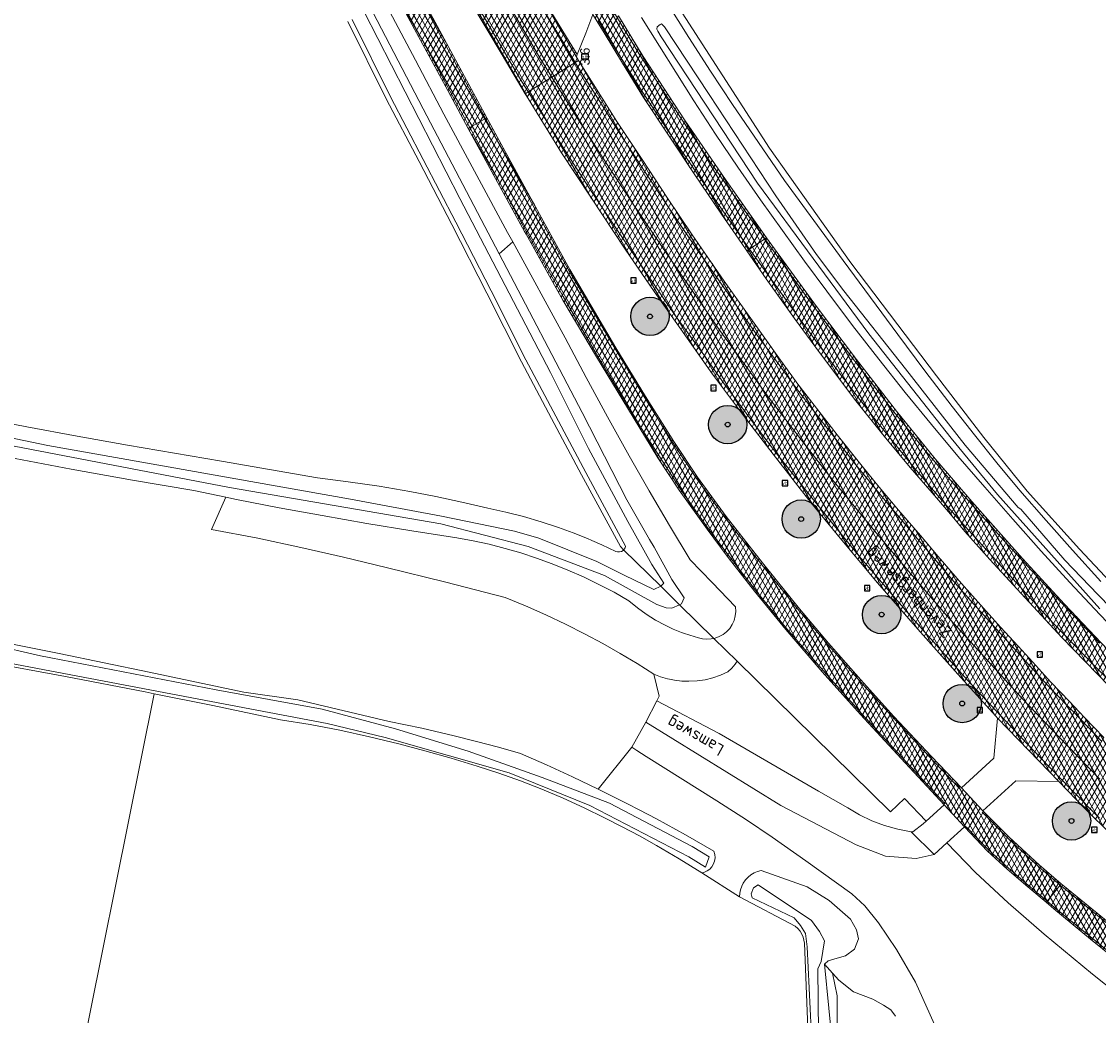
# Model space of a CAD drawing. Header units: metres. Extents: x 101608 to 104514, y 400798 to 405846.
# Tile 26 of 112: x 103491 to 103603, y 403068 to 403172. Entities that reach past the tile are written whole.
import ezdxf
from ezdxf.enums import TextEntityAlignment as Align

# ---------------------------------------------------------------- set-up
doc = ezdxf.new("R2010")
doc.units = ezdxf.units.M
for name, color, linetype, lineweight in [('B-WE-GR-BOOM-A', 63, 'Continuous', 25), ('B-WE-GR-BOOM-S', 90, 'Continuous', 25), ('B-WE-GR-BOUWLAND-GV', 80, 'Continuous', 13), ('B-WE-GR-GRAS-GV', 60, 'Continuous', 13), ('B-WE-GR-STRUIK-GV', 90, 'Continuous', 13), ('B-WE-IE-MEUBILAIR_WEGMEUBILAIR-S', 7, 'Continuous', 25), ('B-WE-IE-MEUBILAIR_WEGMEUBILAIR_PAAL-S', 7, 'Continuous', 25), ('B-WE-OG-TOPOGRAFIE-T18', 7, 'Continuous', 18), ('B-WE-OG-WATER-GV', 130, 'Continuous', 18), ('B-WE-OG-WATER_SLOOT-GV', 120, 'Continuous', 18), ('B-WE-VH-GESLOTENVERHARDING_ASFALT-A-500', 12, 'Continuous', 18), ('B-WE-VH-KANTVERHARDING-G', 60, 'Continuous', 18), ('B-WE-VH-ONVERHARD-GV', 252, 'Continuous', 18), ('B-WE-VH-VERHARDING_ASFALT-GV', 252, 'Continuous', 18), ('B-WE-VH-VERHARDING_BETONSTRAATSTEEN-GV', 252, 'Continuous', 18), ('B-WE-VW-MARKERING_PICTOGRAM-G', 7, 'Continuous', 18)]:
    doc.layers.add(name, color=color, linetype=linetype, lineweight=lineweight)
doc.layers.add('Label_Puntobject', color=255, linetype='Continuous')
doc.styles.add('NLCS-ISO', font='NLCS-ISO.ttf')
doc.styles.add('NLCS-ISO-ANNOTATIVE-T25', font='NLCS-ISO.ttf', dxfattribs={"height": 2.5})
pattern_1 = [(60, (0, 0), (-0.4330127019, 0.25), []), (120, (0, 0), (-0.4330127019, -0.25), [])]

# ---------------------------------------------------------------- blocks, each defined once
blk = doc.blocks.new('SIE-WEG_VERKEERSBORD-SO')
at = {"color": 0, "linetype": 'ByBlock', "lineweight": -2}
blk.add_lwpolyline([(-1.125, -1.125), (1.125, -1.125), (1.125, 1.125), (-1.125, 1.125)], close=True, dxfattribs=at)
at = {"color": 0, "linetype": 'ByBlock', "lineweight": -2, "style": 'NLCS-ISO'}
blk.add_text('vb', height=1.5, dxfattribs=at).set_placement((0, 0), align=Align.MIDDLE_CENTER)
blk = doc.blocks.new('SIE-WEG_PAAL_HECTOMETERPAAL-SO')
at = {"color": 0, "linetype": 'ByBlock', "lineweight": -2}
blk.add_lwpolyline([(-1.44375, -0.94375), (1.44375, -0.94375), (1.44375, 0.94375), (-1.44375, 0.94375)], close=True, dxfattribs=at)
at = {"color": 0, "linetype": 'ByBlock', "lineweight": -2, "style": 'NLCS-ISO'}
blk.add_text('hm', height=1.5, dxfattribs=at).set_placement((0, 0), align=Align.MIDDLE_CENTER)
at = {"style": 'NLCS-ISO'}
blk.add_attdef('WAARDE', (2.13125, -1.69375), '', height=1.5, dxfattribs=at)
blk = doc.blocks.new('SGR-BOOM_01-SO')
at = {"layer": 'B-WE-GR-BOOM-A'}
h = blk.add_hatch(color=256, dxfattribs=at)
h.dxf.hatch_style = 1
edge = h.paths.add_edge_path()
edge.add_arc((0, 0), 2, 0, 360)
at = {"color": 0, "linetype": 'ByBlock', "lineweight": -2}
for radius in [2, 0.25]:
    blk.add_circle((0, 0), radius, dxfattribs=at)

msp = doc.modelspace()

# ---------------------------------------------------------------- hatches: boundary and pattern name
at = {"layer": 'B-WE-VH-GESLOTENVERHARDING_ASFALT-A-500'}
h = msp.add_hatch(dxfattribs=at)
h.set_pattern_fill('AVH-ASFALT-SOD', color=256, scale=0.5, pattern_type=2)
h.set_pattern_definition(pattern_1)
h.paths.add_polyline_path([(103516.222, 403243.998), (103507.862, 403260.803), (103507.637, 403260.693), (103505.962, 403259.876), (103505.831, 403259.811), (103510.001, 403251.469), (103510.016, 403251.439), (103510.923, 403249.646), (103513.003, 403245.479), (103513.475, 403244.479), (103516.086, 403239.212), (103524.845, 403221.644), (103536.217, 403199.046), (103540.805, 403190.011), (103543.67, 403184.795), (103545.496, 403181.341), (103546.993, 403178.729), (103549.152, 403175.062), (103550.549, 403172.61), (103551.737, 403170.707), (103553.64, 403167.546), (103555.841, 403163.953), (103558.448, 403160.032), (103561.121, 403155.97), (103563.978, 403151.795), (103566.088, 403148.714), (103566.623, 403147.947), (103566.903, 403148.133), (103568.503, 403149.199), (103568.666, 403149.307), (103564.451, 403155.28), (103560.11, 403161.615), (103555.804, 403168.21), (103553.236, 403172.47), (103552.99, 403172.878), (103552.906, 403173.022), (103550.749, 403176.723), (103550.214, 403177.639), (103548.399, 403180.843), (103547.429, 403182.556), (103543.708, 403189.383), (103540.301, 403195.879), (103536.647, 403202.969), (103532.65, 403210.996), (103528.116, 403220.096), (103523.649, 403229.13), (103519.526, 403237.523)])
h = msp.add_hatch(dxfattribs=at)
h.set_pattern_fill('AVH-ASFALT-SOD', color=256, scale=0.5, pattern_type=2)
h.set_pattern_definition(pattern_1)
h.paths.add_polyline_path([(103511.231, 403239.64), (103510.746, 403240.64), (103507.174, 403247.767), (103506.249, 403249.557), (103506.175, 403249.7), (103505.716, 403250.598), (103502.29, 403257.311), (103502.004, 403257.895), (103501.694, 403257.741), (103499.073, 403256.441), (103499.555, 403255.47), (103504.965, 403244.652), (103510.382, 403233.915), (103515.824, 403223.14), (103521.23, 403212.365), (103525.047, 403204.827), (103527.77, 403199.396), (103530.354, 403194.436), (103532.26, 403190.81), (103534.124, 403187.338), (103536.385, 403183.154), (103539.319, 403177.854), (103542.032, 403173.193), (103545.116, 403167.924), (103546.273, 403166.066), (103548.729, 403167.595), (103549.067, 403167.806), (103548.847, 403168.155), (103548.924, 403168.441), (103547.813, 403170.258), (103544.646, 403175.471), (103544.388, 403175.547), (103543.224, 403177.575), (103541.439, 403180.634), (103539.605, 403184.049), (103536.997, 403188.934), (103528.206, 403205.888), (103519.041, 403223.955), (103512.061, 403237.895)])
h = msp.add_hatch(dxfattribs=at)
h.set_pattern_fill('AVH-ASFALT-SOD', color=256, scale=0.5, pattern_type=2)
h.set_pattern_definition(pattern_1)
h.paths.add_polyline_path([(103499.073, 403256.441), (103496.476, 403255.152), (103496.164, 403254.997), (103497.539, 403252.277), (103500.562, 403246.246), (103504.622, 403238.147), (103507.086, 403233.232), (103515.055, 403217.405), (103521.325, 403204.899), (103527.301, 403193.355), (103530.569, 403187.246), (103532.75, 403183.07), (103534.931, 403179.184), (103537.68, 403174.15), (103541.096, 403168.389), (103543.506, 403164.343), (103543.824, 403164.541), (103546.273, 403166.066), (103545.116, 403167.924), (103542.032, 403173.193), (103539.319, 403177.854), (103536.385, 403183.154), (103534.124, 403187.338), (103532.26, 403190.81), (103530.354, 403194.436), (103527.77, 403199.396), (103525.047, 403204.827), (103521.23, 403212.365), (103515.824, 403223.14), (103510.382, 403233.915), (103504.965, 403244.652), (103499.555, 403255.47)])
h = msp.add_hatch(dxfattribs=at)
h.set_pattern_fill('AVH-ASFALT-SOD', color=256, scale=0.5, pattern_type=2)
h.set_pattern_definition(pattern_1)
h.paths.add_polyline_path([(103499.314, 403238.861), (103497.901, 403241.667), (103492.745, 403251.899), (103492.183, 403253.021), (103492.074, 403252.966), (103490.341, 403252.107), (103490.177, 403252.025), (103495.878, 403240.658), (103497.315, 403237.751), (103501.106, 403230.355), (103506.025, 403220.598), (103512.703, 403207.57), (103518.711, 403195.956), (103524.414, 403185.094), (103529.742, 403175.161), (103535.415, 403164.695), (103537.559, 403160.73), (103537.706, 403160.814), (103539.357, 403161.747), (103539.494, 403161.824), (103534.351, 403171.355), (103527.903, 403183.353), (103521.213, 403196.041), (103514.244, 403209.483), (103509.819, 403218.176), (103503.948, 403229.607)])
h = msp.add_hatch(dxfattribs=at)
h.set_pattern_fill('AVH-ASFALT-SOD', color=256, scale=0.5, pattern_type=2)
h.set_pattern_definition(pattern_1)
h.paths.add_polyline_path([(103549.067, 403167.806), (103548.729, 403167.595), (103546.273, 403166.066), (103548.439, 403162.588), (103551.515, 403157.771), (103554.692, 403152.928), (103558.346, 403147.546), (103561.365, 403143.166), (103563.819, 403139.636), (103566.062, 403136.556), (103569.071, 403132.457), (103572.686, 403127.753), (103575.568, 403124.058), (103580.112, 403118.522), (103583.494, 403114.535), (103587.537, 403109.849), (103591.762, 403105.166), (103595.312, 403101.287), (103600.042, 403096.358), (103603.459, 403092.845), (103606.669, 403089.597), (103606.911, 403089.361), (103608.961, 403091.457), (103609.221, 403091.722), (103607.873, 403093.087), (103605.82, 403095.129), (103603.863, 403097.176), (103601.864, 403099.259), (103600.277, 403100.929), (103598.354, 403102.965), (103596.454, 403105.026), (103594.922, 403106.695), (103593.105, 403108.674), (103591.324, 403110.682), (103589.036, 403113.245), (103586.581, 403116.065), (103584.74, 403118.244), (103582.448, 403120.905), (103580.434, 403123.312), (103578.666, 403125.494), (103576.047, 403128.74), (103574.143, 403131.219), (103571.95, 403134.045), (103569.947, 403136.781), (103567.207, 403140.639), (103564.266, 403144.789), (103560.936, 403149.617), (103558.348, 403153.45), (103555.694, 403157.477), (103553.065, 403161.461)])
h = msp.add_hatch(dxfattribs=at)
h.set_pattern_fill('AVH-ASFALT-SOD', color=256, scale=0.5, pattern_type=2)
h.set_pattern_definition(pattern_1)
h.paths.add_polyline_path([(103546.273, 403166.066), (103543.824, 403164.541), (103543.506, 403164.343), (103543.805, 403163.842), (103547.286, 403158.182), (103550.34, 403153.535), (103553.928, 403148.127), (103556.968, 403143.726), (103559.748, 403139.775), (103563.054, 403135.087), (103566.5, 403130.485), (103569.368, 403126.732), (103573.305, 403121.713), (103576.534, 403117.763), (103580.241, 403113.314), (103584.474, 403108.475), (103588.65, 403103.797), (103592.615, 403099.395), (103592.791, 403099.201), (103596.054, 403095.813), (103599.188, 403092.607), (103601.957, 403089.707), (103604.653, 403087.052), (103604.899, 403087.303), (103606.911, 403089.361), (103606.669, 403089.597), (103603.459, 403092.845), (103600.042, 403096.358), (103595.312, 403101.287), (103591.762, 403105.166), (103587.537, 403109.849), (103583.494, 403114.535), (103580.112, 403118.522), (103575.568, 403124.058), (103572.686, 403127.753), (103569.071, 403132.457), (103566.062, 403136.556), (103563.819, 403139.636), (103561.365, 403143.166), (103558.346, 403147.546), (103554.692, 403152.928), (103551.515, 403157.771), (103548.439, 403162.588)])
h = msp.add_hatch(dxfattribs=at)
h.set_pattern_fill('AVH-ASFALT-SOD', color=256, scale=0.5, pattern_type=2)
h.set_pattern_definition(pattern_1)
h.paths.add_polyline_path([(103539.494, 403161.824), (103539.357, 403161.747), (103537.706, 403160.814), (103537.559, 403160.73), (103539.813, 403156.561), (103543.439, 403149.966), (103543.588, 403149.697), (103547.432, 403142.823), (103550.925, 403136.905), (103555.343, 403129.623), (103557.355, 403126.357), (103559.562, 403122.986), (103562.487, 403118.906), (103564.674, 403115.966), (103567.421, 403112.457), (103570.68, 403108.432), (103574.477, 403104.034), (103578.493, 403099.57), (103582.718, 403095.004), (103587.201, 403090.145), (103589.352, 403087.864), (103591.692, 403085.355), (103593.774, 403083.459), (103595.946, 403081.595), (103597.853, 403079.986), (103597.954, 403080.111), (103599.303, 403081.788), (103599.417, 403081.929), (103597.14, 403083.882), (103593.984, 403086.783), (103591.245, 403089.532), (103589.007, 403091.93), (103585.892, 403095.186), (103581.952, 403099.361), (103578.504, 403103.199), (103575.161, 403107.028), (103572.108, 403110.601), (103568.243, 403115.411), (103564.465, 403120.223), (103561.489, 403124.345), (103559.022, 403128.064), (103556.057, 403132.77), (103552.961, 403137.826), (103548.167, 403146.002), (103541.186, 403158.687)])
h = msp.add_hatch(dxfattribs=at)
h.set_pattern_fill('AVH-ASFALT-SOD', color=256, scale=0.5, pattern_type=2)
h.set_pattern_definition(pattern_1)
h.paths.add_polyline_path([(103568.666, 403149.307), (103568.503, 403149.199), (103566.903, 403148.133), (103566.623, 403147.947), (103568.652, 403145.039), (103571.591, 403140.88), (103574.19, 403137.348), (103577.994, 403132.305), (103580.958, 403128.615), (103583.649, 403125.345), (103586.409, 403122.193), (103587.857, 403120.474), (103589.372, 403118.676), (103591.986, 403115.758), (103595.26, 403112.22), (103599.493, 403107.607), (103604.414, 403102.526), (103610.361, 403096.569), (103612.212, 403094.779), (103612.474, 403095.047), (103613.912, 403096.517), (103614.026, 403096.634), (103613.214, 403097.401), (103609.141, 403101.504), (103604.269, 403106.358), (103599.766, 403111.103), (103595.39, 403115.845), (103590.092, 403121.803), (103586.26, 403126.254), (103582.227, 403131.24), (103578.07, 403136.631), (103573.897, 403142.146)])
h = msp.add_hatch(dxfattribs=at)
h.set_pattern_fill('AVH-ASFALT-SOD', color=256, scale=0.5, pattern_type=2)
h.set_pattern_definition(pattern_1)
h.paths.add_polyline_path([(103599.417, 403081.929), (103599.303, 403081.788), (103597.954, 403080.111), (103597.853, 403079.986), (103598.664, 403079.302), (103602.476, 403076.155), (103608.917, 403070.952), (103614.864, 403066.135), (103622.484, 403059.989), (103629.356, 403054.594), (103636.881, 403048.741), (103644.205, 403043.086), (103652.887, 403036.712), (103662.416, 403029.957), (103670.792, 403024.003), (103678.768, 403018.295), (103678.863, 403018.426), (103680.084, 403020.114), (103680.165, 403020.225), (103678.47, 403021.453), (103670.097, 403027.424), (103661.685, 403033.41), (103653.535, 403039.369), (103648.064, 403043.332), (103644.79, 403045.773), (103638.03, 403051.015), (103630.642, 403056.711), (103623.241, 403062.53), (103615.55, 403068.757), (103607.742, 403075.127), (103599.755, 403081.639)])

# ---------------------------------------------------------------- linework, layer by layer
at = {"layer": 'B-WE-GR-BOUWLAND-GV', "flags": 128}
for points in [[(103522.5, 403243.88), (103528.181, 403231.876), (103535.907, 403216.562), (103542.893, 403202.588), (103548.524, 403191.723), (103552.965, 403183.769), (103553.296, 403183.245), (103558.871, 403174.396), (103569.005, 403158.669), (103577.471, 403146.686), (103586.419, 403134.918), (103591.335, 403128.473), (103595.883, 403122.882), (103601.345, 403116.816), (103606.65, 403111.159)], [(103485.954, 403130.666), (103491.5, 403129.584), (103496.753, 403128.608), (103502.014, 403127.678), (103511.799, 403126.003), (103521.821, 403124.265), (103525.043, 403123.87), (103528.256, 403123.4), (103531.456, 403122.854), (103534.179, 403122.328), (103536.891, 403121.747), (103539.59, 403121.112), (103541.462, 403120.703), (103543.319, 403120.23), (103545.158, 403119.692), (103546.978, 403119.091), (103548.498, 403118.534), (103550, 403117.933), (103550.447, 403117.739), (103551.484, 403117.288), (103552.949, 403116.599), (103553.14, 403116.541), (103553.34, 403116.538), (103553.533, 403116.59), (103553.704, 403116.693), (103553.769, 403116.761), (103553.426, 403117.097), (103549.391, 403124.584), (103546.249, 403130.466), (103543.122, 403136.363), (103539.497, 403143.553), (103535.831, 403150.714), (103532.428, 403157.264), (103528.984, 403163.802), (103524.982, 403171.879)], [(103495.445, 403055.192), (103504.796, 403101.74), (103503.847, 403101.931), (103495.531, 403103.537), (103487.202, 403105.074)]]:
    msp.add_lwpolyline(points, dxfattribs=at)
at = {"layer": 'B-WE-GR-GRAS-GV', "flags": 128}
for points in [[(103487.553, 403107.409), (103494.872, 403105.942), (103504.265, 403104.002), (103514.153, 403101.893), (103519.791, 403101.094), (103529.307, 403098.848), (103532.708, 403098.144), (103536.091, 403097.362), (103538.41, 403096.779), (103540.719, 403096.16), (103543.018, 403095.504), (103545.739, 403094.316), (103548.44, 403093.082), (103551.12, 403091.803), (103554.609, 403096.158), (103556.086, 403098.787), (103557.219, 403101.005), (103557.462, 403101.496), (103556.932, 403103.792), (103555.176, 403104.896), (103553.396, 403105.96), (103551.591, 403106.982), (103549.764, 403107.963), (103547.714, 403109), (103545.638, 403109.985), (103543.537, 403110.916), (103541.414, 403111.794), (103535.221, 403113.399), (103529.01, 403114.931), (103524.555, 403115.982), (103520.091, 403116.994), (103515.618, 403117.969), (103510.784, 403118.891), (103512.265, 403122.252), (103508.931, 403122.934), (103502.525, 403124.037), (103496.128, 403125.192), (103490.278, 403126.296)], [(103572.997, 403066.87), (103572.629, 403075.731), (103572.585, 403076.049), (103572.498, 403076.359), (103572.372, 403076.654), (103572.181, 403076.968), (103571.944, 403077.25), (103571.668, 403077.492), (103565.873, 403080.558), (103561.915, 403083.045), (103559.576, 403084.513), (103557.197, 403085.915), (103555.414, 403086.909), (103553.611, 403087.867), (103551.789, 403088.788), (103549.639, 403089.855), (103547.458, 403090.857), (103545.248, 403091.793), (103543.015, 403092.66), (103540.757, 403093.459), (103538.476, 403094.189), (103535.769, 403095.026), (103533.044, 403095.806), (103530.304, 403096.529), (103527.241, 403097.265), (103524.161, 403097.929), (103521.067, 403098.521), (103517.96, 403099.041), (103510.909, 403100.511), (103504.796, 403101.74), (103495.445, 403055.192)], [(103608.105, 403068.166), (103602.696, 403072.498), (103597.648, 403076.661), (103593.905, 403079.916), (103590.5, 403083.111), (103587.503, 403086.187), (103586.17, 403084.979), (103584.301, 403084.553), (103581.104, 403084.802), (103578.018, 403085.996), (103570.188, 403090.088), (103556.086, 403098.787), (103554.609, 403096.158), (103555.134, 403095.823), (103556.132, 403095.187), (103563.48, 403090.563), (103566.6, 403088.6), (103569.274, 403086.797), (103572.769, 403084.326), (103577.574, 403080.878), (103578.939, 403079.621), (103580.373, 403077.833), (103582.236, 403075.081), (103584.215, 403071.658), (103586.525, 403066.527)], [(103586.525, 403066.527), (103584.215, 403071.658), (103582.236, 403075.081), (103580.373, 403077.833), (103578.939, 403079.621), (103577.574, 403080.878), (103572.769, 403084.326), (103569.274, 403086.797), (103566.6, 403088.6), (103563.48, 403090.563), (103556.132, 403095.187), (103555.134, 403095.823), (103554.609, 403096.158), (103551.12, 403091.803), (103554.181, 403090.274), (103555.387, 403089.642), (103557.213, 403088.686), (103560.213, 403087.04), (103563.181, 403085.337), (103563.282, 403084.991), (103563.307, 403084.63), (103563.254, 403084.273), (103563.126, 403083.936), (103562.96, 403083.673), (103562.747, 403083.445), (103562.496, 403083.261), (103562.216, 403083.126), (103561.915, 403083.045), (103565.873, 403080.558), (103565.893, 403080.935), (103565.965, 403081.305), (103566.087, 403081.662), (103566.257, 403081.999), (103566.48, 403082.32), (103566.747, 403082.606), (103567.052, 403082.851), (103567.389, 403083.05), (103567.751, 403083.198), (103568.13, 403083.294), (103572.931, 403081.618), (103575.214, 403080.181), (103577.432, 403078.234), (103578.072, 403077.108), (103578.279, 403076.182), (103577.869, 403075.106), (103576.931, 403074.405), (103575.805, 403074.104), (103575.101, 403073.89), (103574.737, 403073.521), (103575.561, 403072.604), (103576.221, 403071.87), (103577.755, 403070.649), (103579.756, 403069.872), (103580.877, 403069.256), (103581.645, 403068.766), (103582.128, 403068.124)], [(103582.128, 403068.124), (103581.645, 403068.766), (103580.877, 403069.256), (103579.756, 403069.872), (103577.755, 403070.649), (103576.221, 403071.87), (103575.561, 403072.604), (103576.045, 403070.243), (103576.044, 403052.44)]]:
    msp.add_lwpolyline(points, dxfattribs=at)
msp.add_lwpolyline([(103565.601, 403105.155), (103565.39, 403104.828), (103565.046, 403104.404), (103564.659, 403104.018), (103563.886, 403103.674), (103563.085, 403103.402), (103562.262, 403103.206), (103561.425, 403103.087), (103560.58, 403103.045), (103559.831, 403103.074), (103559.086, 403103.163), (103558.562, 403103.271), (103558.352, 403103.314), (103557.632, 403103.524), (103556.932, 403103.792), (103557.462, 403101.496), (103557.219, 403101.005), (103563.747, 403097.59), (103574.108, 403091.567), (103577.146, 403089.839), (103578.374, 403089.106), (103579.662, 403088.486), (103581, 403087.983), (103582.378, 403087.602), (103583.785, 403087.345), (103583.933, 403087.326), (103585.02, 403088.187), (103585.327, 403088.463), (103583.073, 403090.815), (103581.623, 403089.439)], close=True, dxfattribs=at)
at = {"layer": 'B-WE-GR-STRUIK-GV', "flags": 128}
msp.add_lwpolyline([(103549.591, 403113.932), (103547.959, 403114.652), (103546.303, 403115.316), (103544.688, 403115.901), (103543.055, 403116.433), (103541.406, 403116.91), (103539.741, 403117.333), (103538.064, 403117.701), (103536.375, 403118.014), (103531.677, 403118.74), (103526.986, 403119.512), (103522.303, 403120.331), (103517.838, 403121.156), (103513.38, 403122.024), (103512.265, 403122.252), (103510.784, 403118.891), (103515.618, 403117.969), (103520.091, 403116.994), (103524.555, 403115.982), (103529.01, 403114.931), (103535.221, 403113.399), (103541.414, 403111.794), (103543.537, 403110.916), (103545.638, 403109.985), (103547.714, 403109), (103549.764, 403107.963), (103551.591, 403106.982), (103553.396, 403105.96), (103555.176, 403104.896), (103556.932, 403103.792), (103557.632, 403103.524), (103558.352, 403103.314), (103558.562, 403103.271), (103559.086, 403103.163), (103559.831, 403103.074), (103560.58, 403103.045), (103561.425, 403103.087), (103562.262, 403103.206), (103563.085, 403103.402), (103563.886, 403103.674), (103564.659, 403104.018), (103565.046, 403104.404), (103565.39, 403104.828), (103565.601, 403105.155), (103563.191, 403107.519), (103562.895, 403107.458), (103562.447, 403107.434), (103562.001, 403107.479), (103561.567, 403107.591), (103560.675, 403107.846), (103560.033, 403108.067), (103559.798, 403108.148), (103558.938, 403108.496), (103558.098, 403108.889), (103557.094, 403109.434), (103556.128, 403110.043), (103555.204, 403110.714), (103554.326, 403111.444), (103553.562, 403111.879), (103552.776, 403112.327), (103551.197, 403113.157)], close=True, dxfattribs=at)
at = {"layer": 'B-WE-OG-WATER-GV', "flags": 128}
for points in [[(103545.278, 403092.994), (103537.564, 403095.745), (103529.952, 403098.079), (103522.301, 403100.133), (103511.247, 403102.15), (103492.926, 403105.718), (103487.776, 403106.878), (103487.415, 403105.417), (103489.68, 403104.94), (103510.717, 403100.925), (103522.85, 403098.654), (103528.902, 403097.168), (103541.837, 403093.497), (103550.246, 403090.088), (103560.588, 403084.737), (103562.321, 403083.659), (103562.691, 403084.728), (103560.935, 403085.818), (103552.292, 403090.319)], [(103573.88, 403046.573), (103574.293, 403046.444), (103574.043, 403073.034), (103574.365, 403073.796), (103574.726, 403075.958), (103574.212, 403076.947), (103573.369, 403078.087), (103567.809, 403081.797), (103567.309, 403081.513), (103567.093, 403080.867), (103567.176, 403080.463), (103571.56, 403078.356), (103572.226, 403077.565), (103572.745, 403076.721), (103572.936, 403075.338), (103573.456, 403064.558)]]:
    msp.add_lwpolyline(points, close=True, dxfattribs=at)
at = {"layer": 'B-WE-OG-WATER_SLOOT-GV', "flags": 128}
for points in [[(103516.71, 403193.771), (103532.843, 403162.755), (103540.768, 403147.634), (103542.197, 403148.881), (103541.664, 403149.856), (103534.993, 403162.205), (103532.058, 403167.858), (103529.072, 403173.483)], [(103526.7, 403172.886), (103536.696, 403153.396), (103546.131, 403135.245), (103550.091, 403127.345), (103554.217, 403119.732), (103556.727, 403115.223), (103557.979, 403113.269), (103557.645, 403112.959), (103559.608, 403111.034), (103559.791, 403111.115), (103560.075, 403111.765), (103558.814, 403113.677), (103556.951, 403117.045), (103556.468, 403117.831), (103554.097, 403121.969), (103549.442, 403131.086), (103540.768, 403147.634), (103532.843, 403162.755), (103516.71, 403193.771)], [(103525.43, 403172.102), (103529.429, 403164.029), (103532.871, 403157.496), (103536.275, 403150.943), (103539.943, 403143.779), (103543.566, 403136.593), (103546.69, 403130.701), (103549.832, 403124.82), (103553.964, 403117.153), (103553.917, 403116.979), (103553.829, 403116.823), (103553.769, 403116.761), (103557.645, 403112.959), (103557.979, 403113.269), (103556.727, 403115.223), (103554.217, 403119.732), (103550.091, 403127.345), (103546.131, 403135.245), (103536.696, 403153.396), (103526.7, 403172.886)], [(103603.563, 403113.447), (103600.605, 403116.724), (103597.844, 403119.827), (103595.104, 403122.949), (103592.715, 403125.839), (103590.362, 403128.758), (103588.044, 403131.705), (103585.185, 403135.444), (103582.384, 403139.226), (103576.66, 403146.949), (103573.607, 403151.117), (103570.569, 403155.298), (103567.834, 403159.238), (103565.145, 403163.211), (103562.84, 403166.699), (103560.571, 403170.21), (103558.338, 403173.745)], [(103555.636, 403172.298), (103561.081, 403163.613), (103563.368, 403160.134), (103565.697, 403156.683), (103568.066, 403153.26), (103570.337, 403150.057), (103572.645, 403146.88), (103574.987, 403143.729), (103577.661, 403140.171), (103580.385, 403136.651), (103583.156, 403133.168), (103585.882, 403129.836), (103588.652, 403126.541), (103591.466, 403123.283), (103594.38, 403119.943), (103597.33, 403116.637), (103600.318, 403113.363), (103602.901, 403110.591), (103605.511, 403107.843)], [(103603.445, 403110.615), (103592.762, 403122.538), (103587.953, 403128.393), (103579.35, 403139.282), (103567.733, 403155.003), (103557.7, 403170.276), (103557.334, 403170.882), (103557.233, 403171.087), (103557.257, 403171.307), (103557.573, 403171.549), (103557.73, 403171.619), (103558.035, 403171.311), (103562.686, 403164.256), (103569.651, 403153.688), (103573.878, 403147.585), (103576.734, 403143.766), (103583.182, 403135.632), (103589.418, 403127.662), (103594.94, 403121.19), (103595.206, 403120.993), (103599.798, 403115.673), (103603.237, 403112.103), (103608.794, 403106.401)], [(103608.794, 403106.401), (103603.237, 403112.103), (103599.798, 403115.673), (103595.206, 403120.993), (103594.94, 403121.19), (103589.418, 403127.662), (103583.182, 403135.632), (103576.734, 403143.766), (103573.878, 403147.585), (103569.651, 403153.688), (103562.686, 403164.256), (103558.035, 403171.311), (103557.73, 403171.619), (103557.573, 403171.549), (103557.257, 403171.307), (103557.233, 403171.087), (103557.334, 403170.882), (103557.7, 403170.276), (103567.733, 403155.003), (103579.35, 403139.282), (103587.953, 403128.393), (103592.762, 403122.538), (103603.445, 403110.615)], [(103461.791, 403134.278), (103493.688, 403127.63), (103525.285, 403122.039), (103534.765, 403120.272), (103542.389, 403118.705), (103544.927, 403117.991), (103550.969, 403115.525), (103553.817, 403114.124), (103556.919, 403112.606), (103557.645, 403112.959), (103553.769, 403116.761), (103553.704, 403116.693), (103553.533, 403116.59), (103553.34, 403116.538), (103553.14, 403116.541), (103552.949, 403116.599), (103551.484, 403117.288), (103550.447, 403117.739), (103550, 403117.933), (103548.498, 403118.534), (103546.978, 403119.091), (103545.158, 403119.692), (103543.319, 403120.23), (103541.462, 403120.703), (103539.59, 403121.112), (103536.891, 403121.747), (103534.179, 403122.328), (103531.456, 403122.854), (103528.256, 403123.4), (103525.043, 403123.87), (103521.821, 403124.265), (103511.799, 403126.003), (103502.014, 403127.678), (103496.753, 403128.608), (103491.5, 403129.584), (103485.954, 403130.666)], [(103484.173, 403128.732), (103512.662, 403123.276), (103534.712, 403119.488), (103543.825, 403117.122), (103551.787, 403114.069), (103557.225, 403111.062), (103558.205, 403110.71), (103558.798, 403110.674), (103559.608, 403111.034), (103557.645, 403112.959), (103556.919, 403112.606), (103553.817, 403114.124), (103550.969, 403115.525), (103544.927, 403117.991), (103542.389, 403118.705), (103534.765, 403120.272), (103525.285, 403122.039), (103493.688, 403127.63), (103461.791, 403134.278)], [(103490.278, 403126.296), (103496.128, 403125.192), (103502.525, 403124.037), (103508.931, 403122.934), (103512.265, 403122.252), (103513.38, 403122.024), (103517.838, 403121.156), (103522.303, 403120.331), (103526.986, 403119.512), (103531.677, 403118.74), (103536.375, 403118.014), (103538.064, 403117.701), (103539.741, 403117.333), (103541.406, 403116.91), (103543.055, 403116.433), (103544.688, 403115.901), (103546.303, 403115.316), (103547.959, 403114.652), (103549.591, 403113.932), (103551.197, 403113.157), (103552.776, 403112.327), (103553.562, 403111.879), (103554.326, 403111.444), (103555.204, 403110.714), (103556.128, 403110.043), (103557.094, 403109.434), (103558.098, 403108.889), (103558.938, 403108.496), (103559.798, 403108.148), (103560.033, 403108.067), (103560.675, 403107.846), (103561.567, 403107.591), (103562.001, 403107.479), (103562.447, 403107.434), (103562.895, 403107.458), (103563.191, 403107.519), (103559.608, 403111.034), (103558.798, 403110.674), (103558.205, 403110.71), (103557.225, 403111.062), (103551.787, 403114.069), (103543.825, 403117.122), (103534.712, 403119.488), (103512.662, 403123.276), (103484.173, 403128.732)], [(103487.202, 403105.074), (103495.531, 403103.537), (103503.847, 403101.931), (103504.796, 403101.74), (103510.909, 403100.511), (103517.96, 403099.041), (103521.067, 403098.521), (103524.161, 403097.929), (103527.241, 403097.265), (103530.304, 403096.529), (103533.044, 403095.806), (103535.769, 403095.026), (103538.476, 403094.189), (103540.757, 403093.459), (103543.015, 403092.66), (103545.248, 403091.793), (103547.458, 403090.857), (103549.639, 403089.855), (103551.789, 403088.788), (103553.611, 403087.867), (103555.414, 403086.909), (103557.197, 403085.915), (103559.576, 403084.513), (103561.915, 403083.045), (103562.216, 403083.126), (103562.496, 403083.261), (103562.747, 403083.445), (103562.96, 403083.673), (103563.126, 403083.936), (103563.254, 403084.273), (103563.307, 403084.63), (103563.282, 403084.991), (103563.181, 403085.337), (103560.213, 403087.04), (103557.213, 403088.686), (103555.387, 403089.642), (103554.181, 403090.274), (103551.12, 403091.803), (103548.44, 403093.082), (103545.739, 403094.316), (103543.018, 403095.504), (103540.719, 403096.16), (103538.41, 403096.779), (103536.091, 403097.362), (103532.708, 403098.144), (103529.307, 403098.848), (103519.791, 403101.094), (103514.153, 403101.893), (103504.265, 403104.002), (103494.872, 403105.942), (103487.553, 403107.409)], [(103575.636, 403064.345), (103574.737, 403073.521), (103575.101, 403073.89), (103575.805, 403074.104), (103576.931, 403074.405), (103577.869, 403075.106), (103578.279, 403076.182), (103578.072, 403077.108), (103577.432, 403078.234), (103575.214, 403080.181), (103572.931, 403081.618), (103568.13, 403083.294), (103567.751, 403083.198), (103567.389, 403083.05), (103567.052, 403082.851), (103566.747, 403082.606), (103566.48, 403082.32), (103566.257, 403081.999), (103566.087, 403081.662), (103565.965, 403081.305), (103565.893, 403080.935), (103565.873, 403080.558), (103571.668, 403077.492), (103571.944, 403077.25), (103572.181, 403076.968), (103572.372, 403076.654), (103572.498, 403076.359), (103572.585, 403076.049), (103572.629, 403075.731), (103572.997, 403066.87)], [(103573.456, 403064.558), (103572.936, 403075.338), (103572.745, 403076.721), (103572.226, 403077.565), (103571.56, 403078.356), (103567.176, 403080.463), (103567.093, 403080.867), (103567.309, 403081.513), (103567.809, 403081.797), (103573.369, 403078.087), (103574.212, 403076.947), (103574.726, 403075.958), (103574.365, 403073.796), (103574.043, 403073.034), (103574.293, 403046.444)], [(103603.492, 403022.225), (103596.098, 403028.401), (103587.047, 403037.308), (103578.744, 403043.923), (103576.822, 403045.725), (103576.123, 403047.043), (103576.044, 403052.44), (103576.045, 403070.243), (103575.561, 403072.604), (103574.737, 403073.521), (103575.636, 403064.345), (103575.005, 403048.435), (103575.443, 403046.725), (103576.06, 403045.421), (103581.46, 403040.11), (103586.57, 403036.13), (103590.12, 403032.91), (103595.89, 403026.69), (103602.02, 403021.01), (103608.62, 403016.37)]]:
    msp.add_lwpolyline(points, dxfattribs=at)
for points in [[(103542.197, 403148.881), (103540.768, 403147.634), (103549.442, 403131.086), (103554.097, 403121.969), (103556.468, 403117.831), (103556.951, 403117.045), (103558.814, 403113.677), (103560.075, 403111.765), (103559.791, 403111.115), (103559.608, 403111.034), (103563.191, 403107.519), (103563.334, 403107.549), (103563.754, 403107.705), (103564.146, 403107.924), (103564.52, 403108.218), (103564.841, 403108.567), (103565.103, 403108.964), (103565.297, 403109.398), (103565.419, 403109.858), (103565.465, 403110.331), (103565.435, 403110.805), (103562.994, 403113.334), (103560.701, 403115.719), (103558.553, 403119.311), (103556.441, 403122.924), (103554.364, 403126.558), (103552.088, 403130.638), (103549.858, 403134.743), (103547.673, 403138.873)], [(103545.278, 403092.994), (103552.292, 403090.319), (103560.935, 403085.818), (103562.691, 403084.728), (103562.321, 403083.659), (103560.588, 403084.737), (103550.246, 403090.088), (103541.837, 403093.497), (103528.902, 403097.168), (103522.85, 403098.654), (103510.717, 403100.925), (103489.68, 403104.94), (103487.415, 403105.417), (103487.776, 403106.878), (103492.926, 403105.718), (103511.247, 403102.15), (103522.301, 403100.133), (103529.952, 403098.079), (103537.564, 403095.745)]]:
    msp.add_lwpolyline(points, close=True, dxfattribs=at)
at = {"layer": 'B-WE-VH-KANTVERHARDING-G', "flags": 128}
for points in [[(103497.315, 403237.751), (103501.106, 403230.355), (103506.025, 403220.598), (103512.703, 403207.57), (103518.711, 403195.956), (103524.414, 403185.094), (103529.742, 403175.161), (103535.415, 403164.695), (103537.559, 403160.73), (103537.706, 403160.814), (103539.357, 403161.747), (103539.494, 403161.824), (103534.351, 403171.355), (103527.903, 403183.353), (103521.213, 403196.041), (103514.244, 403209.483), (103509.819, 403218.176), (103503.948, 403229.607), (103499.314, 403238.861)], [(103542.032, 403173.193), (103545.116, 403167.924), (103546.273, 403166.066), (103548.729, 403167.595), (103549.067, 403167.806), (103548.847, 403168.155), (103548.924, 403168.441), (103547.813, 403170.258), (103544.646, 403175.471)], [(103537.68, 403174.15), (103541.096, 403168.389), (103543.506, 403164.343), (103543.824, 403164.541), (103546.273, 403166.066), (103545.116, 403167.924), (103542.032, 403173.193)], [(103550.549, 403172.61), (103551.737, 403170.707), (103553.64, 403167.546), (103555.841, 403163.953), (103558.448, 403160.032), (103561.121, 403155.97), (103563.978, 403151.795), (103566.088, 403148.714), (103566.623, 403147.947), (103566.903, 403148.133), (103568.503, 403149.199), (103568.666, 403149.307), (103564.451, 403155.28), (103560.11, 403161.615), (103555.804, 403168.21), (103553.236, 403172.47)], [(103603.863, 403097.176), (103601.864, 403099.259), (103600.277, 403100.929), (103598.354, 403102.965), (103596.454, 403105.026), (103594.922, 403106.695), (103593.105, 403108.674), (103591.324, 403110.682), (103589.036, 403113.245), (103586.581, 403116.065), (103584.74, 403118.244), (103582.448, 403120.905), (103580.434, 403123.312), (103578.666, 403125.494), (103576.047, 403128.74), (103574.143, 403131.219), (103571.95, 403134.045), (103569.947, 403136.781), (103567.207, 403140.639), (103564.266, 403144.789), (103560.936, 403149.617), (103558.348, 403153.45), (103555.694, 403157.477), (103553.065, 403161.461), (103549.067, 403167.806), (103548.729, 403167.595), (103546.273, 403166.066), (103548.439, 403162.588), (103551.515, 403157.771), (103554.692, 403152.928), (103558.346, 403147.546), (103561.365, 403143.166), (103563.819, 403139.636), (103566.062, 403136.556), (103569.071, 403132.457), (103572.686, 403127.753), (103575.568, 403124.058), (103580.112, 403118.522), (103583.494, 403114.535), (103587.537, 403109.849), (103591.762, 403105.166), (103595.312, 403101.287), (103600.042, 403096.358), (103603.459, 403092.845)], [(103603.459, 403092.845), (103600.042, 403096.358), (103595.312, 403101.287), (103591.762, 403105.166), (103587.537, 403109.849), (103583.494, 403114.535), (103580.112, 403118.522), (103575.568, 403124.058), (103572.686, 403127.753), (103569.071, 403132.457), (103566.062, 403136.556), (103563.819, 403139.636), (103561.365, 403143.166), (103558.346, 403147.546), (103554.692, 403152.928), (103551.515, 403157.771), (103548.439, 403162.588), (103546.273, 403166.066), (103543.824, 403164.541), (103543.506, 403164.343), (103543.805, 403163.842), (103547.286, 403158.182), (103550.34, 403153.535), (103553.928, 403148.127), (103556.968, 403143.726), (103559.748, 403139.775), (103563.054, 403135.087), (103566.5, 403130.485), (103569.368, 403126.732), (103573.305, 403121.713), (103576.534, 403117.763), (103580.241, 403113.314), (103584.474, 403108.475), (103588.65, 403103.797), (103592.615, 403099.395), (103592.791, 403099.201), (103596.054, 403095.813), (103599.188, 403092.607), (103601.957, 403089.707), (103604.653, 403087.052)], [(103604.269, 403106.358), (103599.766, 403111.103), (103595.39, 403115.845), (103590.092, 403121.803), (103586.26, 403126.254), (103582.227, 403131.24), (103578.07, 403136.631), (103573.897, 403142.146), (103568.666, 403149.307), (103568.503, 403149.199), (103566.903, 403148.133), (103566.623, 403147.947), (103568.652, 403145.039), (103571.591, 403140.88), (103574.19, 403137.348), (103577.994, 403132.305), (103580.958, 403128.615), (103583.649, 403125.345), (103586.409, 403122.193), (103587.857, 403120.474), (103589.372, 403118.676), (103591.986, 403115.758), (103595.26, 403112.22), (103599.493, 403107.607), (103604.414, 403102.526)], [(103607.742, 403075.127), (103599.755, 403081.639), (103599.417, 403081.929), (103599.303, 403081.788), (103597.954, 403080.111), (103597.853, 403079.986), (103598.664, 403079.302), (103602.476, 403076.155), (103608.917, 403070.952)]]:
    msp.add_lwpolyline(points, dxfattribs=at)
msp.add_lwpolyline([(103539.494, 403161.824), (103539.357, 403161.747), (103537.706, 403160.814), (103537.559, 403160.73), (103539.813, 403156.561), (103543.439, 403149.966), (103543.588, 403149.697), (103547.432, 403142.823), (103550.925, 403136.905), (103555.343, 403129.623), (103557.355, 403126.357), (103559.562, 403122.986), (103562.487, 403118.906), (103564.674, 403115.966), (103567.421, 403112.457), (103570.68, 403108.432), (103574.477, 403104.034), (103578.493, 403099.57), (103582.718, 403095.004), (103587.201, 403090.145), (103589.352, 403087.864), (103591.692, 403085.355), (103593.774, 403083.459), (103595.946, 403081.595), (103597.853, 403079.986), (103597.954, 403080.111), (103599.303, 403081.788), (103599.417, 403081.929), (103597.14, 403083.882), (103593.984, 403086.783), (103591.245, 403089.532), (103589.007, 403091.93), (103585.892, 403095.186), (103581.952, 403099.361), (103578.504, 403103.199), (103575.161, 403107.028), (103572.108, 403110.601), (103568.243, 403115.411), (103564.465, 403120.223), (103561.489, 403124.345), (103559.022, 403128.064), (103556.057, 403132.77), (103552.961, 403137.826), (103548.167, 403146.002), (103541.186, 403158.687)], close=True, dxfattribs=at)
at = {"layer": 'B-WE-VH-ONVERHARD-GV', "flags": 128}
msp.add_lwpolyline([(103563.747, 403097.59), (103557.219, 403101.005), (103556.086, 403098.787), (103570.188, 403090.088), (103578.018, 403085.996), (103581.104, 403084.802), (103584.301, 403084.553), (103586.17, 403084.979), (103583.785, 403087.345), (103582.378, 403087.602), (103581, 403087.983), (103579.662, 403088.486), (103578.374, 403089.106), (103577.146, 403089.839), (103574.108, 403091.567)], close=True, dxfattribs=at)
at = {"layer": 'B-WE-VH-VERHARDING_ASFALT-GV', "flags": 128}
for points in [[(103497.315, 403237.751), (103501.106, 403230.355), (103506.025, 403220.598), (103512.703, 403207.57), (103518.711, 403195.956), (103524.414, 403185.094), (103529.742, 403175.161), (103535.415, 403164.695), (103537.559, 403160.73), (103537.706, 403160.814), (103539.357, 403161.747), (103539.494, 403161.824), (103534.351, 403171.355), (103527.903, 403183.353), (103521.213, 403196.041), (103514.244, 403209.483), (103509.819, 403218.176), (103503.948, 403229.607), (103499.314, 403238.861)], [(103542.032, 403173.193), (103545.116, 403167.924), (103546.273, 403166.066), (103548.729, 403167.595), (103549.067, 403167.806), (103548.847, 403168.155), (103548.924, 403168.441), (103547.813, 403170.258), (103544.646, 403175.471)], [(103537.68, 403174.15), (103541.096, 403168.389), (103543.506, 403164.343), (103543.824, 403164.541), (103546.273, 403166.066), (103545.116, 403167.924), (103542.032, 403173.193)], [(103550.549, 403172.61), (103551.737, 403170.707), (103553.64, 403167.546), (103555.841, 403163.953), (103558.448, 403160.032), (103561.121, 403155.97), (103563.978, 403151.795), (103566.088, 403148.714), (103566.623, 403147.947), (103566.903, 403148.133), (103568.503, 403149.199), (103568.666, 403149.307), (103564.451, 403155.28), (103560.11, 403161.615), (103555.804, 403168.21), (103553.236, 403172.47)], [(103603.863, 403097.176), (103601.864, 403099.259), (103600.277, 403100.929), (103598.354, 403102.965), (103596.454, 403105.026), (103594.922, 403106.695), (103593.105, 403108.674), (103591.324, 403110.682), (103589.036, 403113.245), (103586.581, 403116.065), (103584.74, 403118.244), (103582.448, 403120.905), (103580.434, 403123.312), (103578.666, 403125.494), (103576.047, 403128.74), (103574.143, 403131.219), (103571.95, 403134.045), (103569.947, 403136.781), (103567.207, 403140.639), (103564.266, 403144.789), (103560.936, 403149.617), (103558.348, 403153.45), (103555.694, 403157.477), (103553.065, 403161.461), (103549.067, 403167.806), (103548.729, 403167.595), (103546.273, 403166.066), (103548.439, 403162.588), (103551.515, 403157.771), (103554.692, 403152.928), (103558.346, 403147.546), (103561.365, 403143.166), (103563.819, 403139.636), (103566.062, 403136.556), (103569.071, 403132.457), (103572.686, 403127.753), (103575.568, 403124.058), (103580.112, 403118.522), (103583.494, 403114.535), (103587.537, 403109.849), (103591.762, 403105.166), (103595.312, 403101.287), (103600.042, 403096.358), (103603.459, 403092.845)], [(103603.459, 403092.845), (103600.042, 403096.358), (103595.312, 403101.287), (103591.762, 403105.166), (103587.537, 403109.849), (103583.494, 403114.535), (103580.112, 403118.522), (103575.568, 403124.058), (103572.686, 403127.753), (103569.071, 403132.457), (103566.062, 403136.556), (103563.819, 403139.636), (103561.365, 403143.166), (103558.346, 403147.546), (103554.692, 403152.928), (103551.515, 403157.771), (103548.439, 403162.588), (103546.273, 403166.066), (103543.824, 403164.541), (103543.506, 403164.343), (103543.805, 403163.842), (103547.286, 403158.182), (103550.34, 403153.535), (103553.928, 403148.127), (103556.968, 403143.726), (103559.748, 403139.775), (103563.054, 403135.087), (103566.5, 403130.485), (103569.368, 403126.732), (103573.305, 403121.713), (103576.534, 403117.763), (103580.241, 403113.314), (103584.474, 403108.475), (103588.65, 403103.797), (103592.615, 403099.395), (103592.791, 403099.201), (103596.054, 403095.813), (103599.188, 403092.607), (103601.957, 403089.707), (103604.653, 403087.052)], [(103604.269, 403106.358), (103599.766, 403111.103), (103595.39, 403115.845), (103590.092, 403121.803), (103586.26, 403126.254), (103582.227, 403131.24), (103578.07, 403136.631), (103573.897, 403142.146), (103568.666, 403149.307), (103568.503, 403149.199), (103566.903, 403148.133), (103566.623, 403147.947), (103568.652, 403145.039), (103571.591, 403140.88), (103574.19, 403137.348), (103577.994, 403132.305), (103580.958, 403128.615), (103583.649, 403125.345), (103586.409, 403122.193), (103587.857, 403120.474), (103589.372, 403118.676), (103591.986, 403115.758), (103595.26, 403112.22), (103599.493, 403107.607), (103604.414, 403102.526)], [(103607.742, 403075.127), (103599.755, 403081.639), (103599.417, 403081.929), (103599.303, 403081.788), (103597.954, 403080.111), (103597.853, 403079.986), (103598.664, 403079.302), (103602.476, 403076.155), (103608.917, 403070.952)]]:
    msp.add_lwpolyline(points, dxfattribs=at)
msp.add_lwpolyline([(103539.494, 403161.824), (103539.357, 403161.747), (103537.706, 403160.814), (103537.559, 403160.73), (103539.813, 403156.561), (103543.439, 403149.966), (103543.588, 403149.697), (103547.432, 403142.823), (103550.925, 403136.905), (103555.343, 403129.623), (103557.355, 403126.357), (103559.562, 403122.986), (103562.487, 403118.906), (103564.674, 403115.966), (103567.421, 403112.457), (103570.68, 403108.432), (103574.477, 403104.034), (103578.493, 403099.57), (103582.718, 403095.004), (103587.201, 403090.145), (103589.352, 403087.864), (103591.692, 403085.355), (103593.774, 403083.459), (103595.946, 403081.595), (103597.853, 403079.986), (103597.954, 403080.111), (103599.303, 403081.788), (103599.417, 403081.929), (103597.14, 403083.882), (103593.984, 403086.783), (103591.245, 403089.532), (103589.007, 403091.93), (103585.892, 403095.186), (103581.952, 403099.361), (103578.504, 403103.199), (103575.161, 403107.028), (103572.108, 403110.601), (103568.243, 403115.411), (103564.465, 403120.223), (103561.489, 403124.345), (103559.022, 403128.064), (103556.057, 403132.77), (103552.961, 403137.826), (103548.167, 403146.002), (103541.186, 403158.687)], close=True, dxfattribs=at)
at = {"layer": 'B-WE-VH-VERHARDING_BETONSTRAATSTEEN-GV', "flags": 128}
for points in [[(103549.152, 403175.062), (103546.812, 403175.163), (103544.646, 403175.471), (103547.813, 403170.258), (103548.924, 403168.441), (103549.821, 403170.664), (103550.549, 403172.61)], [(103592.791, 403099.201), (103592.382, 403095.028), (103589.007, 403091.93), (103591.245, 403089.532), (103594.707, 403092.662), (103599.188, 403092.607), (103596.054, 403095.813)], [(103589.352, 403087.864), (103587.201, 403090.145), (103585.327, 403088.463), (103585.02, 403088.187), (103583.933, 403087.326), (103583.785, 403087.345), (103586.17, 403084.979), (103587.503, 403086.187)]]:
    msp.add_lwpolyline(points, close=True, dxfattribs=at)
at = {"layer": 'B-WE-VW-MARKERING_PICTOGRAM-G', "flags": 128}
for points in [[(103548.729, 403167.595), (103547.448, 403169.718), (103545.45, 403173.04), (103543.488, 403176.372), (103541.474, 403179.937), (103539.417, 403183.629), (103537.462, 403187.199), (103535.38, 403191.036), (103533.244, 403195.133), (103527.95, 403205.505), (103520.153, 403221.007), (103511.775, 403237.611), (103501.694, 403257.741)], [(103543.824, 403164.541), (103542.922, 403166.013), (103539.099, 403172.489), (103535.673, 403178.448), (103532.714, 403183.816), (103530.084, 403188.693), (103526.639, 403195.3), (103523.222, 403201.977), (103519.158, 403210.011), (103514.162, 403219.934), (103508.312, 403231.538), (103504.652, 403238.862), (103500.031, 403248.003), (103496.476, 403255.152)], [(103588.851, 403091.819), (103585.623, 403095.244), (103581.854, 403099.296), (103578.391, 403103.106), (103575.048, 403106.935), (103571.949, 403110.581), (103568.071, 403115.336), (103564.336, 403120.128), (103561.308, 403124.308), (103558.883, 403128.006), (103555.928, 403132.731), (103552.84, 403137.811), (103548.032, 403145.959), (103541.041, 403158.645), (103539.357, 403161.747), (103534.173, 403171.298), (103527.775, 403183.252), (103521.1, 403195.934), (103514.134, 403209.387), (103507.597, 403222.146), (103499.22, 403238.718)], [(103603.451, 403107.013), (103598.858, 403111.855), (103593.137, 403118.087), (103588.455, 403123.333), (103585.047, 403127.322), (103581.82, 403131.34), (103577.879, 403136.425), (103573.257, 403142.604), (103568.503, 403149.199), (103567.964, 403149.947), (103562.799, 403157.249), (103559.559, 403162.069), (103555.363, 403168.535), (103552.506, 403173.257), (103548.678, 403179.903), (103544.481, 403187.438), (103539.827, 403196.255), (103534.093, 403207.652), (103526.729, 403222.393), (103518.79, 403238.413)], [(103497.529, 403237.786), (103505.187, 403222.678), (103511.471, 403210.317), (103517.945, 403197.832), (103524.737, 403184.89), (103530.698, 403173.767), (103536.985, 403162.139), (103537.706, 403160.814), (103543.732, 403149.742), (103547.461, 403143.185), (103551.072, 403136.935), (103555.472, 403129.712), (103559.702, 403123.073), (103562.602, 403118.992), (103564.774, 403116.095), (103567.526, 403112.544), (103570.804, 403108.516), (103574.581, 403104.157), (103578.577, 403099.695), (103582.783, 403095.132), (103587.32, 403090.257)], [(103542.032, 403173.193), (103545.116, 403167.924)], [(103551.107, 403171.993), (103552.891, 403169.065), (103555.707, 403164.582), (103558.531, 403160.296), (103561.493, 403155.945), (103566.55, 403148.621), (103566.903, 403148.133), (103572.301, 403140.658), (103576.515, 403134.919), (103580.142, 403130.187), (103583.953, 403125.505), (103586.679, 403122.24), (103589.441, 403119.165), (103595.072, 403112.962), (103598.636, 403109.086), (103602.847, 403104.703), (103607.509, 403099.956)], [(103545.116, 403167.924), (103546.273, 403166.066)], [(103603.648, 403096.778), (103600.635, 403099.931), (103598.394, 403102.224), (103596.114, 403104.688), (103594.461, 403106.524), (103592.26, 403108.931), (103590.299, 403111.104), (103588.648, 403112.978), (103586.38, 403115.607), (103584.439, 403117.901), (103582.733, 403119.94), (103581.045, 403121.919), (103579.421, 403123.902), (103577.866, 403125.807), (103576.284, 403127.819), (103573.995, 403130.728), (103571.602, 403133.885), (103569.79, 403136.327), (103567.48, 403139.435), (103565.27, 403142.63), (103563.915, 403144.565), (103561.488, 403148.02), (103558.422, 403152.54), (103556.147, 403155.944), (103553.24, 403160.395), (103551.273, 403163.516), (103549.265, 403166.707), (103548.729, 403167.595)], [(103546.273, 403166.066), (103548.439, 403162.588)], [(103603.426, 403088.758), (103600.504, 403091.722), (103597.241, 403095.081), (103594.693, 403097.78), (103592.102, 403100.535), (103589.646, 403103.172), (103586.37, 403106.836), (103583.797, 403109.739), (103581.099, 403112.916), (103578.348, 403116.112), (103575.279, 403119.859), (103572.484, 403123.352), (103569.855, 403126.629), (103567.628, 403129.549), (103566.545, 403131.012), (103564.206, 403134.184), (103562.131, 403137.09), (103559.081, 403141.318), (103556.288, 403145.428), (103553.001, 403150.283), (103550.218, 403154.454), (103547.631, 403158.459), (103545.149, 403162.381), (103543.824, 403164.541)], [(103548.439, 403162.588), (103551.515, 403157.771)], [(103551.515, 403157.771), (103554.692, 403152.928)], [(103554.692, 403152.928), (103558.346, 403147.546)], [(103558.346, 403147.546), (103561.365, 403143.166)], [(103561.365, 403143.166), (103563.819, 403139.636)], [(103563.819, 403139.636), (103566.062, 403136.556)], [(103566.062, 403136.556), (103569.071, 403132.457)], [(103569.071, 403132.457), (103572.686, 403127.753)], [(103572.686, 403127.753), (103575.568, 403124.058)], [(103575.568, 403124.058), (103580.112, 403118.522)], [(103580.112, 403118.522), (103583.494, 403114.535)], [(103583.494, 403114.535), (103587.537, 403109.849)], [(103587.537, 403109.849), (103591.762, 403105.166)], [(103591.762, 403105.166), (103595.312, 403101.287)], [(103595.312, 403101.287), (103600.042, 403096.358)], [(103600.042, 403096.358), (103603.459, 403092.845)], [(103607.717, 403074.913), (103599.661, 403081.481), (103599.303, 403081.788), (103597.078, 403083.693), (103593.908, 403086.641), (103591.184, 403089.383)], [(103589.507, 403087.876), (103591.821, 403085.504), (103593.89, 403083.588), (103596.018, 403081.736), (103597.954, 403080.111), (103598.737, 403079.453), (103602.274, 403076.554), (103608.923, 403071.133)]]:
    msp.add_lwpolyline(points, dxfattribs=at)

# ---------------------------------------------------------------- block references
at = {"layer": 'B-WE-GR-BOOM-S'}
for p in [(103556.517, 403141.109), (103564.63, 403129.827), (103572.294, 403119.966), (103580.687, 403110.005), (103589.092, 403100.724), (103600.502, 403088.476)]:
    msp.add_blockref('SGR-BOOM_01-SO', p, dxfattribs=at)
at = {"layer": 'B-WE-IE-MEUBILAIR_WEGMEUBILAIR-S', "xscale": 0.25, "yscale": 0.25, "zscale": 0.25}
for p in [(103554.802, 403144.851), (103563.138, 403133.644), (103570.606, 403123.713), (103579.179, 403112.761), (103597.205, 403105.838), (103590.939, 403100.044), (103602.884, 403087.539)]:
    msp.add_blockref('SIE-WEG_VERKEERSBORD-SO', p, dxfattribs=at)
at = {"layer": 'B-WE-IE-MEUBILAIR_WEGMEUBILAIR_PAAL-S', "xscale": 0.25, "yscale": 0.25, "zscale": 0.25}
msp.add_blockref('SIE-WEG_PAAL_HECTOMETERPAAL-SO', (103549.733, 403168.22), dxfattribs=at)

# ---------------------------------------------------------------- texts
at = {"layer": 'B-WE-OG-TOPOGRAFIE-T18', "style": 'NLCS-ISO-ANNOTATIVE-T25'}
for s, rotation, p in [('Zevenbergseweg', 133.3, (103583.617, 403112.429)), ('Lamsweg', 150.97417, (103561.32, 403097.466))]:
    msp.add_text(s, height=1.25, rotation=rotation, dxfattribs=at).set_placement(p, align=Align.MIDDLE)
at = {"layer": 'Label_Puntobject', "lineweight": 25}
msp.add_text('3.6', height=1, rotation=90, dxfattribs=at).set_placement((103549.733, 403168.22, 0.556), align=Align.MIDDLE)

doc.saveas('drawing.dxf')
